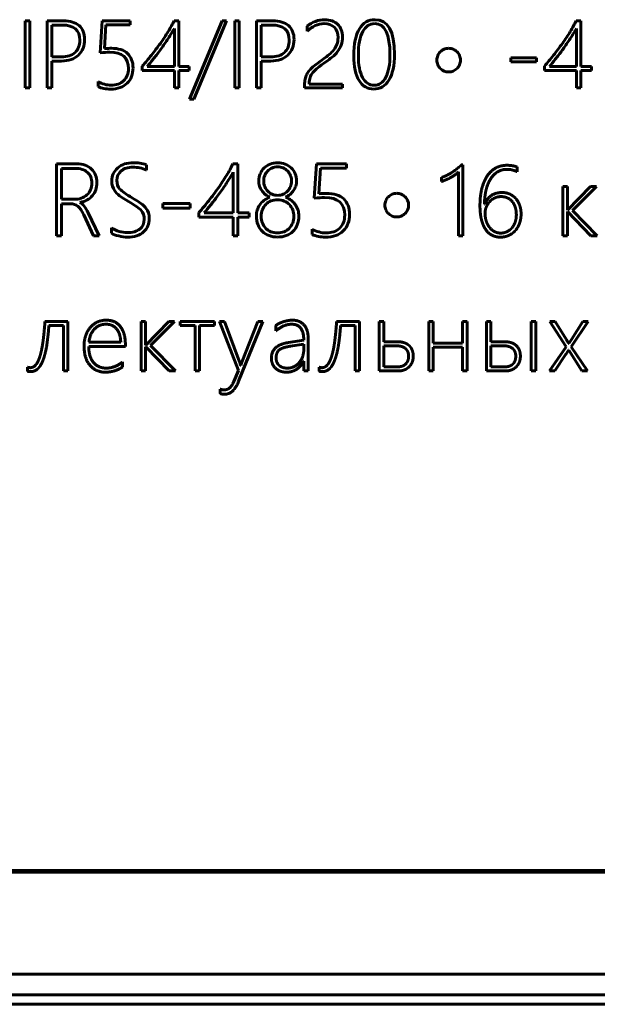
# Model space of a CAD drawing. Header units: millimetres. Extents: x -60 to 67, y -65 to 46.
# Tile 4 of 12: x -9 to 5, y -65 to -41. Entities that reach past the tile are written whole.
import ezdxf

# ---------------------------------------------------------------- set-up
doc = ezdxf.new("R2010")
doc.units = ezdxf.units.MM
doc.linetypes.add('K5LT32769', pattern=[0])
doc.linetypes.add('K5LT_BASIC', pattern=[0])

msp = doc.modelspace()

# ---------------------------------------------------------------- linework, layer by layer
at = {"color": 150, "linetype": 'K5LT_BASIC', "lineweight": 60, "true_color": 0x0080ff}
for p, q in [((-9.202, -41.215), (-9.202, -42.826)), ((-9.092, -41.215), (-9.202, -41.215)), ((-9.092, -42.826), (-9.092, -41.215)), ((-8.289, -41.215), (-8.678, -41.215)), ((-8.678, -41.215), (-8.678, -42.826)), ((-8.31, -41.316), (-8.567, -41.316)), ((-8.567, -41.316), (-8.567, -42.078)), ((-7.356, -41.215), (-7.405, -41.981)), ((-6.684, -41.215), (-7.356, -41.215)), ((-7.301, -41.882), (-7.264, -41.309)), ((-7.264, -41.309), (-6.684, -41.309)), ((-6.684, -41.309), (-6.684, -41.215)), ((-5.519, -41.215), (-5.63, -41.215)), ((-5.519, -42.31), (-5.519, -41.215)), ((-4.479, -41.215), (-5.257, -43.093)), ((-5.154, -43.093), (-4.371, -41.215)), ((-4.371, -41.215), (-4.479, -41.215)), ((-4.175, -41.215), (-4.175, -42.826)), ((-4.065, -41.215), (-4.175, -41.215)), ((-4.065, -42.826), (-4.065, -41.215)), ((-3.262, -41.215), (-3.651, -41.215)), ((-3.651, -41.215), (-3.651, -42.826)), ((-3.54, -41.316), (-3.54, -42.078)), ((-3.283, -41.316), (-3.54, -41.316)), ((-2.436, -41.339), (-2.436, -41.46)), ((4.131, -41.215), (4.021, -41.215)), ((4.131, -42.31), (4.131, -41.215)), ((-5.623, -42.31), (-5.623, -41.399)), ((4.028, -42.31), (4.028, -41.399)), ((-8.567, -42.078), (-8.338, -42.078)), ((-8.567, -42.826), (-8.567, -42.179)), ((-8.567, -42.179), (-8.335, -42.179)), ((-6.392, -42.302), (-6.392, -42.404)), ((-3.54, -42.078), (-3.311, -42.078)), ((-3.54, -42.179), (-3.309, -42.179)), ((-3.54, -42.826), (-3.54, -42.179)), ((3.066, -42.101), (2.451, -42.101)), ((2.451, -42.101), (2.451, -42.202)), ((2.451, -42.202), (3.066, -42.202)), ((3.066, -42.202), (3.066, -42.101)), ((3.259, -42.302), (3.259, -42.404)), ((-6.392, -42.404), (-5.623, -42.404)), ((-6.272, -42.31), (-5.623, -42.31)), ((-5.623, -42.404), (-5.623, -42.826)), ((-5.266, -42.31), (-5.519, -42.31)), ((-5.519, -42.826), (-5.519, -42.404)), ((-5.519, -42.404), (-5.266, -42.404)), ((-5.266, -42.404), (-5.266, -42.31)), ((3.259, -42.404), (4.028, -42.404)), ((3.379, -42.31), (4.028, -42.31)), ((4.028, -42.404), (4.028, -42.826)), ((4.385, -42.31), (4.131, -42.31)), ((4.131, -42.826), (4.131, -42.404)), ((4.131, -42.404), (4.385, -42.404)), ((4.385, -42.404), (4.385, -42.31)), ((-7.453, -42.674), (-7.453, -42.793)), ((-2.498, -42.75), (-2.498, -42.826)), ((-2.387, -42.731), (-2.387, -42.714)), ((-1.584, -42.731), (-2.387, -42.731)), ((-1.584, -42.826), (-1.584, -42.731)), ((-9.202, -42.826), (-9.092, -42.826)), ((-8.678, -42.826), (-8.567, -42.826)), ((-5.623, -42.826), (-5.519, -42.826)), ((-4.175, -42.826), (-4.065, -42.826)), ((-3.651, -42.826), (-3.54, -42.826)), ((-2.498, -42.826), (-1.584, -42.826)), ((4.028, -42.826), (4.131, -42.826)), ((-5.257, -43.093), (-5.154, -43.093)), ((-7.971, -44.648), (-8.451, -44.648)), ((-8.451, -44.648), (-8.451, -46.377)), ((-4.097, -44.648), (-4.216, -44.648)), ((-4.097, -45.824), (-4.097, -44.648)), ((-2.213, -44.648), (-2.265, -45.47)), ((-1.492, -44.648), (-2.213, -44.648)), ((-1.492, -44.75), (-1.492, -44.648)), ((-8.333, -44.757), (-8.333, -45.498)), ((-8.01, -44.757), (-8.333, -44.757)), ((-6.295, -44.796), (-6.295, -44.671)), ((-4.209, -45.824), (-4.209, -44.846)), ((-2.154, -45.364), (-2.114, -44.75)), ((-2.114, -44.75), (-1.492, -44.75)), ((1.195, -44.842), (1.195, -46.378)), ((1.301, -44.674), (1.264, -44.674)), ((1.301, -46.378), (1.301, -44.674)), ((2.604, -44.836), (2.604, -44.722)), ((0.785, -44.975), (0.785, -45.073)), ((3.704, -45.187), (3.704, -46.378)), ((3.81, -45.187), (3.704, -45.187)), ((3.81, -45.755), (3.81, -45.187)), ((4.368, -45.187), (3.815, -45.755)), ((3.929, -45.768), (4.506, -45.187)), ((4.506, -45.187), (4.368, -45.187)), ((-8.333, -45.498), (-8.035, -45.498)), ((-8.333, -46.377), (-8.333, -45.607)), ((-8.333, -45.607), (-8.118, -45.607)), ((-7.889, -45.577), (-7.889, -45.572)), ((-5.241, -45.599), (-5.9, -45.599)), ((-5.9, -45.599), (-5.9, -45.708)), ((-5.241, -45.708), (-5.241, -45.599)), ((-7.431, -46.377), (-7.688, -45.826)), ((-5.9, -45.708), (-5.241, -45.708)), ((-5.033, -45.816), (-5.033, -45.925)), ((-4.905, -45.824), (-4.209, -45.824)), ((-3.826, -45.824), (-4.097, -45.824)), ((-3.826, -45.925), (-3.826, -45.824)), ((1.825, -45.614), (1.821, -45.614)), ((3.815, -45.755), (3.81, -45.755)), ((3.81, -46.378), (3.81, -45.794)), ((3.81, -45.794), (3.815, -45.794)), ((3.815, -45.794), (4.375, -46.378)), ((4.525, -46.378), (3.929, -45.768)), ((-7.797, -45.871), (-7.567, -46.377)), ((-5.033, -45.925), (-4.209, -45.925)), ((-4.209, -45.925), (-4.209, -46.377)), ((-4.097, -45.925), (-3.826, -45.925)), ((-4.097, -46.377), (-4.097, -45.925)), ((-7.135, -46.18), (-7.135, -46.315)), ((-2.317, -46.214), (-2.317, -46.342)), ((-8.451, -46.377), (-8.333, -46.377)), ((-7.567, -46.377), (-7.431, -46.377)), ((-4.209, -46.377), (-4.097, -46.377)), ((1.195, -46.378), (1.301, -46.378)), ((3.704, -46.378), (3.81, -46.378)), ((4.375, -46.378), (4.525, -46.378)), ((-8.181, -48.429), (-8.729, -48.429)), ((-8.181, -49.619), (-8.181, -48.429)), ((-6.313, -48.429), (-6.419, -48.429)), ((-6.419, -48.429), (-6.419, -49.619)), ((-6.313, -48.997), (-6.313, -48.429)), ((-5.756, -48.429), (-6.309, -48.997)), ((-6.195, -49.01), (-5.618, -48.429)), ((-5.618, -48.429), (-5.756, -48.429)), ((-5.482, -48.429), (-5.482, -48.527)), ((-4.663, -48.429), (-5.482, -48.429)), ((-4.663, -48.527), (-4.663, -48.429)), ((-4.418, -48.429), (-4.538, -48.429)), ((-4.538, -48.429), (-4.087, -49.609)), ((-4.06, -49.398), (-4.418, -48.429)), ((-4.08, -49.861), (-3.501, -48.429)), ((-3.617, -48.429), (-4, -49.405)), ((-3.501, -48.429), (-3.617, -48.429)), ((-1.18, -48.429), (-1.728, -48.429)), ((-1.18, -49.619), (-1.18, -48.429)), ((-0.704, -48.429), (-0.704, -49.619)), ((-0.598, -48.429), (-0.704, -48.429)), ((-0.598, -48.918), (-0.598, -48.429)), ((0.486, -48.429), (0.486, -49.619)), ((0.592, -48.429), (0.486, -48.429)), ((0.592, -48.953), (0.592, -48.429)), ((1.402, -48.429), (1.296, -48.429)), ((1.296, -48.429), (1.296, -48.953)), ((1.402, -49.619), (1.402, -48.429)), ((1.868, -48.429), (1.868, -49.619)), ((1.973, -48.429), (1.868, -48.429)), ((1.973, -48.918), (1.973, -48.429)), ((2.944, -48.429), (2.944, -49.619)), ((3.05, -48.429), (2.944, -48.429)), ((3.05, -49.619), (3.05, -48.429)), ((3.389, -48.429), (3.779, -49.038)), ((3.514, -48.429), (3.389, -48.429)), ((3.779, -48.855), (3.514, -48.429)), ((3.903, -49.036), (4.307, -48.429)), ((4.181, -48.429), (3.905, -48.86)), ((4.307, -48.429), (4.181, -48.429)), ((-8.634, -48.527), (-8.287, -48.527)), ((-8.287, -48.527), (-8.287, -49.619)), ((-5.482, -48.527), (-5.125, -48.527)), ((-5.125, -48.527), (-5.125, -49.619)), ((-5.02, -49.619), (-5.02, -48.527)), ((-5.02, -48.527), (-4.663, -48.527)), ((-3.186, -48.526), (-3.186, -48.655)), ((-1.633, -48.527), (-1.286, -48.527)), ((-1.286, -48.527), (-1.286, -49.619)), ((-2.517, -48.881), (-2.882, -48.936)), ((-2.411, -49.619), (-2.411, -48.845)), ((-0.258, -48.918), (-0.598, -48.918)), ((2.314, -48.918), (1.973, -48.918)), ((3.905, -48.86), (3.846, -48.958)), ((-7.678, -49.029), (-6.798, -49.029)), ((-7.673, -48.931), (-6.909, -48.931)), ((-6.798, -49.029), (-6.798, -48.982)), ((-6.309, -48.997), (-6.313, -48.997)), ((-6.313, -49.036), (-6.309, -49.036)), ((-6.313, -49.619), (-6.313, -49.036)), ((-6.309, -49.036), (-5.749, -49.619)), ((-5.599, -49.619), (-6.195, -49.01)), ((-2.517, -48.979), (-2.843, -49.027)), ((-2.517, -49.095), (-2.517, -48.979)), ((-0.28, -49.016), (-0.598, -49.016)), ((-0.598, -49.016), (-0.598, -49.521)), ((1.296, -48.953), (0.592, -48.953)), ((0.592, -49.05), (1.296, -49.05)), ((0.592, -49.619), (0.592, -49.05)), ((1.296, -49.05), (1.296, -49.619)), ((2.292, -49.016), (1.973, -49.016)), ((1.973, -49.016), (1.973, -49.521)), ((3.779, -49.038), (3.382, -49.619)), ((3.794, -49.183), (3.836, -49.117)), ((3.836, -49.117), (3.841, -49.117)), ((3.846, -48.958), (3.841, -48.958)), ((3.841, -49.117), (4.155, -49.619)), ((4.291, -49.619), (3.903, -49.036)), ((-2.521, -49.381), (-2.517, -49.381)), ((-2.517, -49.381), (-2.517, -49.619)), ((3.512, -49.619), (3.775, -49.215)), ((-9.144, -49.531), (-9.144, -49.626)), ((-8.287, -49.619), (-8.181, -49.619)), ((-6.864, -49.517), (-6.864, -49.403)), ((-6.419, -49.619), (-6.313, -49.619)), ((-5.749, -49.619), (-5.599, -49.619)), ((-5.125, -49.619), (-5.02, -49.619)), ((-4.087, -49.609), (-4.198, -49.874)), ((-4.028, -49.485), (-4.033, -49.485)), ((-4, -49.405), (-4.028, -49.485)), ((-2.517, -49.619), (-2.411, -49.619)), ((-2.144, -49.531), (-2.144, -49.626)), ((-1.286, -49.619), (-1.18, -49.619)), ((-0.704, -49.619), (-0.248, -49.619)), ((-0.598, -49.521), (-0.277, -49.521)), ((0.486, -49.619), (0.592, -49.619)), ((1.296, -49.619), (1.402, -49.619)), ((1.868, -49.619), (2.324, -49.619)), ((1.973, -49.521), (2.294, -49.521)), ((2.944, -49.619), (3.05, -49.619)), ((3.382, -49.619), (3.512, -49.619)), ((4.155, -49.619), (4.291, -49.619)), ((-4.521, -50.055), (-4.521, -50.161)), ((-48.943, -61.609), (55.057, -61.609))]:
    msp.add_line(p, q, dxfattribs=at)
at = {"color": 150, "linetype": 'K5LT32769', "lineweight": 60, "true_color": 0x0080ff}
for p, q in [((-48.984, -61.65), (55.098, -61.65)), ((-50.478, -64.097), (56.592, -64.097)), ((-50.478, -64.097), (56.592, -64.097)), ((56.592, -64.594), (-50.478, -64.594)), ((56.592, -64.594), (-50.478, -64.594)), ((-50.478, -64.821), (56.592, -64.821))]:
    msp.add_line(p, q, dxfattribs=at)
at = {"color": 150, "linetype": 'K5LT_BASIC', "lineweight": 60, "true_color": 0x0080ff}
for points, degree in [([(-7.893, -41.68), (-7.893, -41.437), (-8.032, -41.316), (-8.31, -41.316)], 3), ([(-7.909, -41.33), (-7.997, -41.253), (-8.123, -41.215), (-8.289, -41.215)], 3), ([(-7.778, -41.666), (-7.778, -41.518), (-7.821, -41.406), (-7.909, -41.33)], 3), ([(-5.63, -41.215), (-5.668, -41.293), (-5.715, -41.379), (-5.772, -41.472)], 3), ([(-2.866, -41.68), (-2.866, -41.437), (-3.005, -41.316), (-3.283, -41.316)], 3), ([(-2.882, -41.33), (-2.97, -41.253), (-3.096, -41.215), (-3.262, -41.215)], 3), ([(-2.751, -41.666), (-2.751, -41.518), (-2.795, -41.406), (-2.882, -41.33)], 3), ([(-2.236, -41.227), (-2.307, -41.254), (-2.374, -41.291), (-2.436, -41.339)], 3), ([(-2.436, -41.46), (-2.372, -41.404), (-2.306, -41.36), (-2.24, -41.329)], 3), ([(-2.24, -41.329), (-2.173, -41.297), (-2.103, -41.281), (-2.031, -41.281)], 3), ([(-2.013, -41.187), (-2.091, -41.187), (-2.165, -41.2), (-2.236, -41.227)], 3), ([(-2.031, -41.281), (-1.925, -41.281), (-1.842, -41.311), (-1.783, -41.37)], 3), ([(-1.838, -41.216), (-1.89, -41.197), (-1.949, -41.187), (-2.013, -41.187)], 3), ([(-1.703, -41.299), (-1.74, -41.263), (-1.785, -41.236), (-1.838, -41.216)], 3), ([(-1.617, -41.43), (-1.637, -41.379), (-1.666, -41.335), (-1.703, -41.299)], 3), ([(-0.806, -41.187), (-0.969, -41.187), (-1.094, -41.26), (-1.182, -41.406)], 3), ([(-0.814, -41.281), (-0.938, -41.281), (-1.034, -41.345), (-1.103, -41.471)], 3), ([(-0.449, -42.029), (-0.449, -41.53), (-0.571, -41.281), (-0.814, -41.281)], 3), ([(-0.341, -42.013), (-0.341, -41.462), (-0.496, -41.187), (-0.806, -41.187)], 3), ([(4.021, -41.215), (3.983, -41.293), (3.935, -41.379), (3.879, -41.472)], 3), ([(-5.772, -41.472), (-5.829, -41.564), (-5.892, -41.659), (-5.959, -41.755)], 3), ([(-5.623, -41.399), (-5.677, -41.493), (-5.734, -41.584), (-5.793, -41.673)], 3), ([(-1.783, -41.37), (-1.724, -41.428), (-1.694, -41.511), (-1.694, -41.617)], 3), ([(-1.586, -41.6), (-1.586, -41.538), (-1.596, -41.481), (-1.617, -41.43)], 3), ([(-1.182, -41.406), (-1.27, -41.551), (-1.314, -41.767), (-1.314, -42.054)], 3), ([(-1.103, -41.471), (-1.172, -41.598), (-1.206, -41.788), (-1.206, -42.041)], 3), ([(3.879, -41.472), (3.822, -41.564), (3.759, -41.659), (3.691, -41.755)], 3), ([(4.028, -41.399), (3.973, -41.493), (3.917, -41.584), (3.858, -41.673)], 3), ([(-8.006, -41.974), (-7.931, -41.904), (-7.893, -41.806), (-7.893, -41.68)], 3), ([(-7.925, -42.035), (-7.827, -41.938), (-7.778, -41.816), (-7.778, -41.666)], 3), ([(-5.959, -41.755), (-6.027, -41.85), (-6.098, -41.945), (-6.173, -42.039)], 3), ([(-5.793, -41.673), (-5.852, -41.761), (-5.91, -41.844), (-5.967, -41.922)], 3), ([(-2.979, -41.974), (-2.904, -41.904), (-2.866, -41.806), (-2.866, -41.68)], 3), ([(-2.898, -42.035), (-2.8, -41.938), (-2.751, -41.816), (-2.751, -41.666)], 3), ([(-1.706, -41.954), (-1.669, -41.907), (-1.64, -41.855), (-1.619, -41.798)], 3), ([(-1.619, -41.798), (-1.597, -41.74), (-1.586, -41.675), (-1.586, -41.6)], 3), ([(3.691, -41.755), (3.624, -41.85), (3.553, -41.945), (3.478, -42.039)], 3), ([(3.858, -41.673), (3.799, -41.761), (3.741, -41.844), (3.684, -41.922)], 3), ([(-8.338, -42.078), (-8.192, -42.078), (-8.082, -42.043), (-8.006, -41.974)], 3), ([(-8.335, -42.179), (-8.159, -42.179), (-8.022, -42.131), (-7.925, -42.035)], 3), ([(-7.405, -41.981), (-7.318, -41.972), (-7.24, -41.967), (-7.173, -41.967)], 3), ([(-7.134, -41.873), (-7.169, -41.873), (-7.224, -41.876), (-7.301, -41.882)], 3), ([(-7.173, -41.967), (-6.873, -41.967), (-6.724, -42.098), (-6.724, -42.36)], 3), ([(-6.747, -41.998), (-6.835, -41.915), (-6.964, -41.873), (-7.134, -41.873)], 3), ([(-6.615, -42.347), (-6.615, -42.198), (-6.659, -42.081), (-6.747, -41.998)], 3), ([(-6.173, -42.039), (-6.247, -42.133), (-6.32, -42.221), (-6.392, -42.302)], 3), ([(-5.967, -41.922), (-6.025, -42.001), (-6.079, -42.073), (-6.132, -42.138)], 3), ([(-3.311, -42.078), (-3.165, -42.078), (-3.055, -42.043), (-2.979, -41.974)], 3), ([(-3.309, -42.179), (-3.132, -42.179), (-2.996, -42.131), (-2.898, -42.035)], 3), ([(-1.908, -42.023), (-1.95, -42.058), (-1.996, -42.093), (-2.044, -42.128)], 3), ([(-1.797, -41.912), (-1.828, -41.951), (-1.865, -41.989), (-1.908, -42.023)], 3), ([(-1.835, -42.083), (-1.785, -42.044), (-1.742, -42.001), (-1.706, -41.954)], 3), ([(-1.314, -42.054), (-1.314, -42.314), (-1.272, -42.512), (-1.188, -42.649)], 3), ([(-0.548, -42.569), (-0.482, -42.443), (-0.449, -42.263), (-0.449, -42.029)], 3), ([(-0.472, -42.638), (-0.384, -42.495), (-0.341, -42.287), (-0.341, -42.013)], 3), ([(0.7, -42.048), (0.686, -42.084), (0.678, -42.12), (0.678, -42.159)], 3), ([(0.76, -41.957), (0.735, -41.982), (0.715, -42.013), (0.7, -42.048)], 3), ([(0.849, -41.896), (0.815, -41.911), (0.785, -41.931), (0.76, -41.957)], 3), ([(0.96, -41.873), (0.921, -41.873), (0.884, -41.881), (0.849, -41.896)], 3), ([(1.071, -41.896), (1.038, -41.881), (1.001, -41.873), (0.96, -41.873)], 3), ([(1.161, -41.957), (1.136, -41.931), (1.105, -41.911), (1.071, -41.896)], 3), ([(1.222, -42.048), (1.208, -42.013), (1.188, -41.982), (1.161, -41.957)], 3), ([(1.245, -42.159), (1.245, -42.12), (1.238, -42.084), (1.222, -42.048)], 3), ([(3.478, -42.039), (3.404, -42.133), (3.331, -42.221), (3.259, -42.302)], 3), ([(3.684, -41.922), (3.626, -42.001), (3.572, -42.073), (3.519, -42.138)], 3), ([(-6.132, -42.138), (-6.184, -42.204), (-6.231, -42.261), (-6.272, -42.31)], 3), ([(-2.183, -42.23), (-2.226, -42.261), (-2.263, -42.291), (-2.297, -42.32)], 3), ([(-2.044, -42.128), (-2.095, -42.164), (-2.141, -42.198), (-2.183, -42.23)], 3), ([(-2.175, -42.338), (-2.125, -42.298), (-2.063, -42.253), (-1.991, -42.201)], 3), ([(-1.991, -42.201), (-1.936, -42.162), (-1.884, -42.123), (-1.835, -42.083)], 3), ([(0.678, -42.159), (0.678, -42.197), (0.686, -42.233), (0.7, -42.268)], 3), ([(0.7, -42.268), (0.715, -42.304), (0.735, -42.333), (0.76, -42.358)], 3), ([(1.161, -42.358), (1.188, -42.333), (1.208, -42.304), (1.222, -42.268)], 3), ([(1.222, -42.268), (1.238, -42.233), (1.245, -42.197), (1.245, -42.159)], 3), ([(3.519, -42.138), (3.467, -42.204), (3.42, -42.261), (3.379, -42.31)], 3), ([(-6.724, -42.36), (-6.724, -42.481), (-6.761, -42.577), (-6.835, -42.65)], 3), ([(-2.447, -42.504), (-2.464, -42.538), (-2.477, -42.575), (-2.485, -42.615)], 3), ([(-2.385, -42.409), (-2.41, -42.439), (-2.431, -42.47), (-2.447, -42.504)], 3), ([(-2.297, -42.32), (-2.33, -42.35), (-2.36, -42.38), (-2.385, -42.409)], 3), ([(-2.366, -42.574), (-2.352, -42.533), (-2.33, -42.494), (-2.298, -42.456)], 3), ([(-2.298, -42.456), (-2.267, -42.418), (-2.226, -42.378), (-2.175, -42.338)], 3), ([(0.76, -42.358), (0.785, -42.383), (0.815, -42.403), (0.849, -42.419)], 3), ([(0.849, -42.419), (0.884, -42.433), (0.921, -42.441), (0.96, -42.441)], 3), ([(0.96, -42.441), (1.001, -42.441), (1.038, -42.433), (1.071, -42.419)], 3), ([(1.071, -42.419), (1.105, -42.403), (1.136, -42.383), (1.161, -42.358)], 3), ([(-7.145, -42.759), (-7.247, -42.759), (-7.35, -42.731), (-7.453, -42.674)], 3), ([(-6.835, -42.65), (-6.909, -42.722), (-7.012, -42.759), (-7.145, -42.759)], 3), ([(-2.485, -42.615), (-2.493, -42.655), (-2.498, -42.7), (-2.498, -42.75)], 3), ([(-2.387, -42.714), (-2.387, -42.661), (-2.38, -42.614), (-2.366, -42.574)], 3), ([(-1.188, -42.649), (-1.105, -42.785), (-0.989, -42.853), (-0.841, -42.853)], 3), ([(-0.841, -42.853), (-0.683, -42.853), (-0.56, -42.782), (-0.472, -42.638)], 3), ([(-0.826, -42.759), (-0.707, -42.759), (-0.615, -42.696), (-0.548, -42.569)], 3), ([(-7.453, -42.793), (-7.367, -42.833), (-7.267, -42.853), (-7.154, -42.853)], 3), ([(-7.612, -44.772), (-7.699, -44.69), (-7.819, -44.648), (-7.971, -44.648)], 3), ([(-6.603, -44.619), (-6.761, -44.619), (-6.888, -44.661), (-6.983, -44.746)], 3), ([(-6.295, -44.671), (-6.398, -44.636), (-6.501, -44.619), (-6.603, -44.619)], 3), ([(-4.216, -44.648), (-4.257, -44.733), (-4.308, -44.825), (-4.369, -44.924)], 3), ([(-3.323, -44.652), (-3.379, -44.674), (-3.427, -44.705), (-3.467, -44.744)], 3), ([(-3.143, -44.619), (-3.208, -44.619), (-3.268, -44.63), (-3.323, -44.652)], 3), ([(-2.962, -44.653), (-3.018, -44.63), (-3.078, -44.619), (-3.143, -44.619)], 3), ([(-2.818, -44.745), (-2.859, -44.706), (-2.907, -44.675), (-2.962, -44.653)], 3), ([(-7.709, -44.851), (-7.779, -44.788), (-7.879, -44.757), (-8.01, -44.757)], 3), ([(-7.604, -45.109), (-7.604, -44.999), (-7.639, -44.913), (-7.709, -44.851)], 3), ([(-7.481, -45.098), (-7.481, -44.963), (-7.524, -44.854), (-7.612, -44.772)], 3), ([(-6.983, -44.746), (-7.078, -44.832), (-7.125, -44.935), (-7.125, -45.058)], 3), ([(-7.001, -45.043), (-7.001, -44.952), (-6.967, -44.876), (-6.898, -44.817)], 3), ([(-6.898, -44.817), (-6.83, -44.757), (-6.737, -44.727), (-6.619, -44.727)], 3), ([(-6.619, -44.727), (-6.505, -44.727), (-6.396, -44.751), (-6.295, -44.796)], 3), ([(-4.209, -44.846), (-4.267, -44.947), (-4.328, -45.045), (-4.391, -45.14)], 3), ([(-3.562, -44.884), (-3.585, -44.938), (-3.597, -44.996), (-3.597, -45.06)], 3), ([(-3.467, -44.744), (-3.508, -44.783), (-3.539, -44.83), (-3.562, -44.884)], 3), ([(-3.385, -44.821), (-3.415, -44.851), (-3.438, -44.888), (-3.454, -44.93)], 3), ([(-3.28, -44.747), (-3.321, -44.765), (-3.356, -44.79), (-3.385, -44.821)], 3), ([(-3.145, -44.72), (-3.194, -44.72), (-3.24, -44.729), (-3.28, -44.747)], 3), ([(-3.013, -44.746), (-3.053, -44.729), (-3.097, -44.72), (-3.145, -44.72)], 3), ([(-2.906, -44.818), (-2.936, -44.787), (-2.972, -44.763), (-3.013, -44.746)], 3), ([(-2.835, -44.927), (-2.852, -44.886), (-2.876, -44.849), (-2.906, -44.818)], 3), ([(-2.724, -44.885), (-2.747, -44.831), (-2.778, -44.785), (-2.818, -44.745)], 3), ([(-2.69, -45.06), (-2.69, -44.997), (-2.701, -44.939), (-2.724, -44.885)], 3), ([(1.042, -44.852), (0.984, -44.889), (0.921, -44.92)], 2), ([(1.011, -44.974), (1.114, -44.919), (1.195, -44.842)], 2), ([(1.153, -44.77), (1.099, -44.815), (1.042, -44.852)], 2), ([(1.264, -44.674), (1.208, -44.726), (1.153, -44.77)], 2), ([(2.085, -44.75), (1.965, -44.819), (1.882, -44.945)], 2), ([(1.965, -45.012), (2.035, -44.902), (2.134, -44.841)], 2), ([(2.361, -44.682), (2.206, -44.682), (2.085, -44.75)], 2), ([(2.134, -44.841), (2.233, -44.779), (2.358, -44.779)], 2), ([(2.358, -44.779), (2.485, -44.779), (2.604, -44.836)], 2), ([(2.604, -44.722), (2.498, -44.682), (2.361, -44.682)], 2), ([(-7.721, -45.394), (-7.643, -45.325), (-7.604, -45.23), (-7.604, -45.109)], 3), ([(-7.588, -45.41), (-7.517, -45.327), (-7.481, -45.223), (-7.481, -45.098)], 3), ([(-6.931, -45.254), (-6.978, -45.202), (-7.001, -45.132), (-7.001, -45.043)], 3), ([(-4.391, -45.14), (-4.454, -45.235), (-4.516, -45.324), (-4.578, -45.408)], 3), ([(-4.369, -44.924), (-4.43, -45.024), (-4.497, -45.125), (-4.569, -45.228)], 3), ([(-3.597, -45.06), (-3.597, -45.102), (-3.59, -45.142), (-3.578, -45.181)], 3), ([(-3.454, -44.93), (-3.47, -44.972), (-3.478, -45.016), (-3.478, -45.063)], 3), ([(-3.478, -45.063), (-3.478, -45.111), (-3.469, -45.156), (-3.452, -45.197)], 3), ([(-2.836, -45.196), (-2.818, -45.155), (-2.809, -45.111), (-2.809, -45.063)], 3), ([(-2.809, -45.063), (-2.809, -45.014), (-2.817, -44.969), (-2.835, -44.927)], 3), ([(-2.709, -45.181), (-2.696, -45.143), (-2.69, -45.102), (-2.69, -45.06)], 3), ([(0.921, -44.92), (0.858, -44.951), (0.785, -44.975)], 2), ([(0.785, -45.073), (0.908, -45.03), (1.011, -44.974)], 2), ([(1.882, -44.945), (1.798, -45.071), (1.755, -45.249)], 2), ([(1.858, -45.276), (1.895, -45.123), (1.965, -45.012)], 2), ([(-6.626, -45.467), (-6.782, -45.377), (-6.884, -45.307), (-6.931, -45.254)], 3), ([(-4.569, -45.228), (-4.642, -45.33), (-4.718, -45.433), (-4.798, -45.533)], 3), ([(-3.578, -45.181), (-3.565, -45.22), (-3.548, -45.256), (-3.524, -45.289)], 3), ([(-3.524, -45.289), (-3.501, -45.323), (-3.473, -45.353), (-3.44, -45.38)], 3), ([(-3.452, -45.197), (-3.435, -45.239), (-3.411, -45.275), (-3.381, -45.305)], 3), ([(-3.381, -45.305), (-3.35, -45.336), (-3.315, -45.36), (-3.274, -45.378)], 3), ([(-3.014, -45.378), (-2.973, -45.36), (-2.938, -45.336), (-2.907, -45.305)], 3), ([(-2.907, -45.305), (-2.877, -45.274), (-2.853, -45.238), (-2.836, -45.196)], 3), ([(-2.844, -45.381), (-2.812, -45.354), (-2.785, -45.323), (-2.762, -45.29)], 3), ([(-2.762, -45.29), (-2.739, -45.256), (-2.722, -45.22), (-2.709, -45.181)], 3), ([(-1.975, -45.355), (-2.012, -45.355), (-2.071, -45.358), (-2.154, -45.364)], 3), ([(-1.559, -45.489), (-1.653, -45.4), (-1.792, -45.355), (-1.975, -45.355)], 3), ([(-0.286, -45.354), (-0.325, -45.354), (-0.363, -45.362), (-0.397, -45.377)], 3), ([(-0.176, -45.377), (-0.208, -45.362), (-0.246, -45.354), (-0.286, -45.354)], 3), ([(1.755, -45.249), (1.712, -45.427), (1.712, -45.646)], 2), ([(1.821, -45.614), (1.821, -45.429), (1.858, -45.276)], 2), ([(2.244, -45.335), (1.948, -45.335), (1.825, -45.614)], 2), ([(2.43, -45.375), (2.346, -45.335), (2.244, -45.335)], 2), ([(2.574, -45.484), (2.514, -45.414), (2.43, -45.375)], 2), ([(-8.118, -45.607), (-8.046, -45.607), (-7.987, -45.624), (-7.94, -45.66)], 3), ([(-8.035, -45.498), (-7.903, -45.498), (-7.798, -45.463), (-7.721, -45.394)], 3), ([(-7.889, -45.572), (-7.76, -45.547), (-7.66, -45.494), (-7.588, -45.41)], 3), ([(-7.688, -45.826), (-7.754, -45.687), (-7.82, -45.604), (-7.889, -45.577)], 3), ([(-6.723, -45.552), (-6.566, -45.643), (-6.464, -45.714), (-6.417, -45.767)], 3), ([(-4.798, -45.533), (-4.878, -45.634), (-4.956, -45.728), (-5.033, -45.816)], 3), ([(-4.578, -45.408), (-4.639, -45.492), (-4.698, -45.569), (-4.754, -45.64)], 3), ([(-3.44, -45.38), (-3.407, -45.407), (-3.37, -45.431), (-3.33, -45.45)], 3), ([(-3.304, -45.537), (-3.352, -45.557), (-3.393, -45.584), (-3.428, -45.619)], 3), ([(-3.148, -45.508), (-3.204, -45.508), (-3.256, -45.518), (-3.304, -45.537)], 3), ([(-3.274, -45.378), (-3.234, -45.395), (-3.19, -45.404), (-3.145, -45.404)], 3), ([(-2.986, -45.54), (-3.034, -45.519), (-3.089, -45.508), (-3.148, -45.508)], 3), ([(-3.145, -45.404), (-3.099, -45.404), (-3.055, -45.395), (-3.014, -45.378)], 3), ([(-2.861, -45.626), (-2.896, -45.59), (-2.937, -45.561), (-2.986, -45.54)], 3), ([(-2.952, -45.45), (-2.913, -45.431), (-2.876, -45.407), (-2.844, -45.381)], 3), ([(-2.265, -45.47), (-2.172, -45.461), (-2.089, -45.456), (-2.016, -45.456)], 3), ([(-2.016, -45.456), (-1.695, -45.456), (-1.534, -45.597), (-1.534, -45.878)], 3), ([(-1.418, -45.863), (-1.418, -45.703), (-1.465, -45.579), (-1.559, -45.489)], 3), ([(-0.547, -45.529), (-0.561, -45.565), (-0.569, -45.601), (-0.569, -45.64)], 3), ([(-0.486, -45.438), (-0.511, -45.463), (-0.531, -45.494), (-0.547, -45.529)], 3), ([(-0.397, -45.377), (-0.431, -45.392), (-0.461, -45.412), (-0.486, -45.438)], 3), ([(-0.085, -45.438), (-0.11, -45.412), (-0.141, -45.392), (-0.176, -45.377)], 3), ([(-0.024, -45.529), (-0.038, -45.494), (-0.059, -45.463), (-0.085, -45.438)], 3), ([(-0.001, -45.64), (-0.001, -45.601), (-0.009, -45.565), (-0.024, -45.529)], 3), ([(1.943, -45.558), (1.892, -45.614), (1.863, -45.686)], 2), ([(2.065, -45.467), (1.995, -45.501), (1.943, -45.558)], 2), ([(2.218, -45.433), (2.136, -45.433), (2.065, -45.467)], 2), ([(2.372, -45.465), (2.303, -45.433), (2.218, -45.433)], 2), ([(2.487, -45.554), (2.44, -45.497), (2.372, -45.465)], 2), ([(2.56, -45.693), (2.535, -45.612), (2.487, -45.554)], 2), ([(2.666, -45.647), (2.634, -45.554), (2.574, -45.484)], 2), ([(-7.94, -45.66), (-7.892, -45.696), (-7.845, -45.766), (-7.797, -45.871)], 3), ([(-6.417, -45.767), (-6.37, -45.82), (-6.347, -45.89), (-6.347, -45.979)], 3), ([(-4.754, -45.64), (-4.811, -45.71), (-4.861, -45.772), (-4.905, -45.824)], 3), ([(-3.634, -45.758), (-3.647, -45.803), (-3.653, -45.848), (-3.653, -45.894)], 3), ([(-3.573, -45.632), (-3.6, -45.672), (-3.62, -45.714), (-3.634, -45.758)], 3), ([(-3.51, -45.746), (-3.53, -45.795), (-3.54, -45.848), (-3.54, -45.906)], 3), ([(-3.428, -45.619), (-3.463, -45.654), (-3.49, -45.696), (-3.51, -45.746)], 3), ([(-2.782, -45.753), (-2.801, -45.705), (-2.827, -45.662), (-2.861, -45.626)], 3), ([(-2.754, -45.906), (-2.754, -45.852), (-2.764, -45.801), (-2.782, -45.753)], 3), ([(-2.655, -45.758), (-2.668, -45.714), (-2.688, -45.672), (-2.715, -45.632)], 3), ([(-2.636, -45.894), (-2.636, -45.848), (-2.643, -45.803), (-2.655, -45.758)], 3), ([(-0.569, -45.64), (-0.569, -45.678), (-0.561, -45.714), (-0.547, -45.749)], 3), ([(-0.547, -45.749), (-0.531, -45.785), (-0.511, -45.814), (-0.486, -45.839)], 3), ([(-0.486, -45.839), (-0.461, -45.864), (-0.431, -45.884), (-0.397, -45.9)], 3), ([(-0.176, -45.9), (-0.141, -45.884), (-0.11, -45.864), (-0.085, -45.839)], 3), ([(-0.085, -45.839), (-0.059, -45.814), (-0.038, -45.785), (-0.024, -45.749)], 3), ([(-0.024, -45.749), (-0.009, -45.714), (-0.001, -45.678), (-0.001, -45.64)], 3), ([(1.712, -45.646), (1.712, -45.831), (1.745, -45.973)], 2), ([(1.863, -45.686), (1.834, -45.758), (1.834, -45.832)], 2), ([(1.834, -45.832), (1.834, -45.928), (1.861, -46.014)], 2), ([(2.585, -45.871), (2.585, -45.773), (2.56, -45.693)], 2), ([(2.662, -46.072), (2.699, -45.97), (2.699, -45.849)], 2), ([(2.699, -45.849), (2.699, -45.741), (2.666, -45.647)], 2), ([(-6.347, -45.979), (-6.347, -46.079), (-6.382, -46.158), (-6.452, -46.214)], 3), ([(-6.361, -46.281), (-6.27, -46.198), (-6.224, -46.09), (-6.224, -45.957)], 3), ([(-3.653, -45.894), (-3.653, -45.975), (-3.641, -46.047), (-3.615, -46.11)], 3), ([(-3.54, -45.906), (-3.54, -45.966), (-3.53, -46.021), (-3.511, -46.07)], 3), ([(-3.511, -46.07), (-3.492, -46.119), (-3.465, -46.161), (-3.43, -46.196)], 3), ([(-2.865, -46.196), (-2.83, -46.161), (-2.803, -46.119), (-2.783, -46.07)], 3), ([(-2.783, -46.07), (-2.764, -46.021), (-2.754, -45.966), (-2.754, -45.906)], 3), ([(-2.673, -46.109), (-2.648, -46.046), (-2.636, -45.974), (-2.636, -45.894)], 3), ([(-1.534, -45.878), (-1.534, -46.007), (-1.574, -46.111), (-1.654, -46.189)], 3), ([(-0.397, -45.9), (-0.363, -45.914), (-0.325, -45.922), (-0.286, -45.922)], 3), ([(-0.286, -45.922), (-0.246, -45.922), (-0.208, -45.914), (-0.176, -45.9)], 3), ([(1.745, -45.973), (1.779, -46.116), (1.841, -46.212)], 2), ([(1.861, -46.014), (1.887, -46.101), (1.936, -46.166)], 2), ([(2.478, -46.184), (2.528, -46.125), (2.557, -46.045)], 2), ([(2.557, -46.045), (2.585, -45.965), (2.585, -45.871)], 2), ([(2.559, -46.249), (2.626, -46.174), (2.662, -46.072)], 2), ([(-6.759, -46.298), (-6.886, -46.298), (-7.011, -46.259), (-7.135, -46.18)], 3), ([(-7.135, -46.315), (-7.094, -46.34), (-7.034, -46.361), (-6.957, -46.379)], 3), ([(-6.452, -46.214), (-6.521, -46.27), (-6.624, -46.298), (-6.759, -46.298)], 3), ([(-6.752, -46.407), (-6.584, -46.407), (-6.454, -46.365), (-6.361, -46.281)], 3), ([(-3.615, -46.11), (-3.59, -46.174), (-3.555, -46.227), (-3.51, -46.27)], 3), ([(-3.51, -46.27), (-3.465, -46.314), (-3.411, -46.347), (-3.349, -46.37)], 3), ([(-3.43, -46.196), (-3.396, -46.231), (-3.355, -46.258), (-3.307, -46.277)], 3), ([(-3.307, -46.277), (-3.259, -46.296), (-3.206, -46.305), (-3.148, -46.305)], 3), ([(-3.148, -46.305), (-3.091, -46.305), (-3.038, -46.296), (-2.99, -46.277)], 3), ([(-2.99, -46.277), (-2.942, -46.258), (-2.9, -46.231), (-2.865, -46.196)], 3), ([(-2.938, -46.37), (-2.876, -46.347), (-2.822, -46.314), (-2.778, -46.27)], 3), ([(-2.778, -46.27), (-2.733, -46.226), (-2.698, -46.173), (-2.673, -46.109)], 3), ([(-1.986, -46.305), (-2.096, -46.305), (-2.206, -46.275), (-2.317, -46.214)], 3), ([(-1.654, -46.189), (-1.733, -46.266), (-1.844, -46.305), (-1.986, -46.305)], 3), ([(1.841, -46.212), (1.904, -46.308), (1.995, -46.357)], 2), ([(1.936, -46.166), (1.985, -46.231), (2.055, -46.27)], 2), ([(2.055, -46.27), (2.124, -46.309), (2.209, -46.309)], 2), ([(2.209, -46.309), (2.289, -46.309), (2.359, -46.276)], 2), ([(2.359, -46.276), (2.428, -46.243), (2.478, -46.184)], 2), ([(2.402, -46.365), (2.493, -46.323), (2.559, -46.249)], 2), ([(-6.957, -46.379), (-6.88, -46.398), (-6.811, -46.407), (-6.752, -46.407)], 3), ([(-3.349, -46.37), (-3.287, -46.393), (-3.219, -46.404), (-3.145, -46.404)], 3), ([(-3.145, -46.404), (-3.07, -46.404), (-3.001, -46.393), (-2.938, -46.37)], 3), ([(-2.317, -46.342), (-2.224, -46.385), (-2.117, -46.407), (-1.996, -46.407)], 3), ([(1.995, -46.357), (2.086, -46.407), (2.201, -46.407)], 2), ([(2.201, -46.407), (2.31, -46.407), (2.402, -46.365)], 2), ([(-8.729, -48.429), (-8.746, -48.697), (-8.775, -48.905)], 2), ([(-7.256, -48.4), (-7.494, -48.4), (-7.642, -48.578)], 2), ([(-6.916, -48.556), (-7.035, -48.4), (-7.256, -48.4)], 2), ([(-3.007, -48.437), (-3.12, -48.474), (-3.186, -48.526)], 2), ([(-2.794, -48.4), (-2.894, -48.4), (-3.007, -48.437)], 2), ([(-2.511, -48.514), (-2.611, -48.4), (-2.794, -48.4)], 2), ([(-1.728, -48.429), (-1.746, -48.697), (-1.774, -48.905)], 2), ([(-8.685, -48.998), (-8.653, -48.792), (-8.634, -48.527)], 2), ([(-7.642, -48.578), (-7.79, -48.757), (-7.79, -49.017)], 2), ([(-7.538, -48.61), (-7.648, -48.722), (-7.673, -48.931)], 2), ([(-7.261, -48.497), (-7.428, -48.497), (-7.538, -48.61)], 2), ([(-7.007, -48.611), (-7.099, -48.497), (-7.261, -48.497)], 2), ([(-6.909, -48.931), (-6.916, -48.725), (-7.007, -48.611)], 2), ([(-6.798, -48.982), (-6.798, -48.712), (-6.916, -48.556)], 2), ([(-3.186, -48.655), (-3, -48.497), (-2.804, -48.497)], 2), ([(-2.804, -48.497), (-2.517, -48.497), (-2.517, -48.881)], 2), ([(-2.411, -48.845), (-2.411, -48.627), (-2.511, -48.514)], 2), ([(-1.684, -48.998), (-1.653, -48.792), (-1.633, -48.527)], 2), ([(-8.775, -48.905), (-8.803, -49.112), (-8.845, -49.253)], 2), ([(-1.774, -48.905), (-1.802, -49.112), (-1.844, -49.253)], 2), ([(-0.104, -48.941), (-0.173, -48.918), (-0.258, -48.918)], 2), ([(2.467, -48.941), (2.399, -48.918), (2.314, -48.918)], 2), ([(3.841, -48.958), (3.83, -48.938), (3.779, -48.855)], 2), ([(-8.769, -49.346), (-8.717, -49.204), (-8.685, -48.998)], 2), ([(-7.79, -49.017), (-7.79, -49.318), (-7.648, -49.483)], 2), ([(-7.565, -49.412), (-7.678, -49.274), (-7.678, -49.029)], 2), ([(-2.882, -48.936), (-3.294, -49.001), (-3.294, -49.312)], 2), ([(-3.105, -49.113), (-3.181, -49.173), (-3.181, -49.308)], 2), ([(-2.843, -49.027), (-3.03, -49.053), (-3.105, -49.113)], 2), ([(-2.63, -49.423), (-2.517, -49.296), (-2.517, -49.095)], 2), ([(-1.768, -49.346), (-1.716, -49.204), (-1.684, -48.998)], 2), ([(-0.156, -49.035), (-0.209, -49.016), (-0.28, -49.016)], 2), ([(-0.069, -49.087), (-0.104, -49.054), (-0.156, -49.035)], 2), ([(0.012, -49.009), (-0.036, -48.965), (-0.104, -48.941)], 2), ([(-0.017, -49.166), (-0.034, -49.12), (-0.069, -49.087)], 2), ([(0.085, -49.118), (0.06, -49.054), (0.012, -49.009)], 2), ([(0.111, -49.263), (0.111, -49.182), (0.085, -49.118)], 2), ([(2.415, -49.035), (2.363, -49.016), (2.292, -49.016)], 2), ([(2.503, -49.087), (2.468, -49.054), (2.415, -49.035)], 2), ([(2.584, -49.009), (2.536, -48.965), (2.467, -48.941)], 2), ([(2.554, -49.166), (2.538, -49.12), (2.503, -49.087)], 2), ([(2.657, -49.118), (2.631, -49.054), (2.584, -49.009)], 2), ([(2.682, -49.263), (2.682, -49.182), (2.657, -49.118)], 2), ([(-8.845, -49.253), (-8.887, -49.395), (-8.945, -49.467)], 2), ([(-8.896, -49.561), (-8.821, -49.488), (-8.769, -49.346)], 2), ([(-3.294, -49.312), (-3.294, -49.458), (-3.196, -49.553)], 2), ([(-3.181, -49.308), (-3.181, -49.413), (-3.111, -49.482)], 2), ([(-2.687, -49.576), (-2.578, -49.503), (-2.521, -49.381)], 2), ([(-1.844, -49.253), (-1.886, -49.395), (-1.944, -49.467)], 2), ([(-1.895, -49.561), (-1.82, -49.488), (-1.768, -49.346)], 2), ([(-0.064, -49.445), (-0.031, -49.41), (-0.016, -49.363)], 2), ([(0, -49.263), (0, -49.211), (-0.017, -49.166)], 2), ([(-0.016, -49.363), (0, -49.316), (0, -49.263)], 2), ([(0.079, -49.421), (0.111, -49.353), (0.111, -49.263)], 2), ([(2.508, -49.445), (2.541, -49.41), (2.556, -49.363)], 2), ([(2.571, -49.263), (2.571, -49.211), (2.554, -49.166)], 2), ([(2.556, -49.363), (2.571, -49.316), (2.571, -49.263)], 2), ([(2.651, -49.421), (2.682, -49.353), (2.682, -49.263)], 2), ([(3.775, -49.215), (3.786, -49.197), (3.794, -49.183)], 2), ([(-9.114, -49.537), (-9.135, -49.534), (-9.144, -49.531)], 2), ([(-9.144, -49.626), (-9.132, -49.629), (-9.114, -49.632)], 2), ([(-9.081, -49.54), (-9.093, -49.54), (-9.114, -49.537)], 2), ([(-8.945, -49.467), (-9.003, -49.54), (-9.081, -49.54)], 2), ([(-9.078, -49.635), (-8.971, -49.635), (-8.896, -49.561)], 2), ([(-7.648, -49.483), (-7.506, -49.648), (-7.276, -49.648)], 2), ([(-7.254, -49.55), (-7.452, -49.55), (-7.565, -49.412)], 2), ([(-7.276, -49.648), (-7.048, -49.648), (-6.864, -49.517)], 2), ([(-6.864, -49.403), (-7.054, -49.55), (-7.254, -49.55)], 2), ([(-4.043, -49.445), (-4.048, -49.429), (-4.06, -49.398)], 2), ([(-4.033, -49.485), (-4.039, -49.468), (-4.043, -49.445)], 2), ([(-3.196, -49.553), (-3.097, -49.648), (-2.928, -49.648)], 2), ([(-3.111, -49.482), (-3.04, -49.55), (-2.915, -49.55)], 2), ([(-2.928, -49.648), (-2.795, -49.648), (-2.687, -49.576)], 2), ([(-2.915, -49.55), (-2.744, -49.55), (-2.63, -49.423)], 2), ([(-2.113, -49.537), (-2.134, -49.534), (-2.144, -49.531)], 2), ([(-2.144, -49.626), (-2.131, -49.629), (-2.113, -49.632)], 2), ([(-2.08, -49.54), (-2.092, -49.54), (-2.113, -49.537)], 2), ([(-1.944, -49.467), (-2.002, -49.54), (-2.08, -49.54)], 2), ([(-2.077, -49.635), (-1.971, -49.635), (-1.895, -49.561)], 2), ([(-0.277, -49.521), (-0.202, -49.521), (-0.149, -49.501)], 2), ([(-0.248, -49.619), (-0.182, -49.619), (-0.117, -49.598)], 2), ([(-0.149, -49.501), (-0.097, -49.481), (-0.064, -49.445)], 2), ([(-0.117, -49.598), (-0.053, -49.576), (-0.002, -49.532)], 2), ([(-0.002, -49.532), (0.048, -49.488), (0.079, -49.421)], 2), ([(2.294, -49.521), (2.37, -49.521), (2.422, -49.501)], 2), ([(2.324, -49.619), (2.39, -49.619), (2.454, -49.598)], 2), ([(2.422, -49.501), (2.475, -49.481), (2.508, -49.445)], 2), ([(2.454, -49.598), (2.519, -49.576), (2.569, -49.532)], 2), ([(2.569, -49.532), (2.62, -49.488), (2.651, -49.421)], 2), ([(-9.114, -49.632), (-9.096, -49.635), (-9.078, -49.635)], 2), ([(-4.224, -50.1), (-4.145, -50.022), (-4.08, -49.861)], 2), ([(-2.113, -49.632), (-2.095, -49.635), (-2.077, -49.635)], 2), ([(-4.423, -50.072), (-4.479, -50.072), (-4.521, -50.055)], 2), ([(-4.428, -50.178), (-4.303, -50.178), (-4.224, -50.1)], 2), ([(-4.198, -49.874), (-4.28, -50.072), (-4.423, -50.072)], 2), ([(-4.521, -50.161), (-4.48, -50.178), (-4.428, -50.178)], 2)]:
    msp.add_open_spline(points, degree=degree, dxfattribs=at)
for points in [[(-1.694, -41.617), (-1.694, -41.679), (-1.704, -41.734), (-1.74, -41.829), (-1.765, -41.872), (-1.797, -41.912)], [(-1.206, -42.041), (-1.206, -42.272), (-1.173, -42.449), (-1.041, -42.697), (-0.948, -42.759), (-0.826, -42.759)], [(-7.154, -42.853), (-6.981, -42.853), (-6.848, -42.806), (-6.662, -42.619), (-6.615, -42.497), (-6.615, -42.347)], [(-7.125, -45.058), (-7.125, -45.148), (-7.101, -45.227), (-7.008, -45.365), (-6.898, -45.45), (-6.723, -45.552)], [(-6.224, -45.957), (-6.224, -45.865), (-6.25, -45.783), (-6.357, -45.64), (-6.465, -45.559), (-6.626, -45.467)], [(-3.33, -45.45), (-3.385, -45.469), (-3.432, -45.495), (-3.513, -45.557), (-3.546, -45.593), (-3.573, -45.632)], [(-2.715, -45.632), (-2.741, -45.593), (-2.774, -45.557), (-2.853, -45.495), (-2.899, -45.469), (-2.952, -45.45)], [(-1.996, -46.407), (-1.81, -46.407), (-1.668, -46.356), (-1.468, -46.156), (-1.418, -46.025), (-1.418, -45.863)]]:
    msp.add_open_spline(points, degree=3, knots=[0, 0, 0, 0, 1.5, 1.5, 3, 3, 3, 3], dxfattribs=at)

doc.saveas('drawing.dxf')
